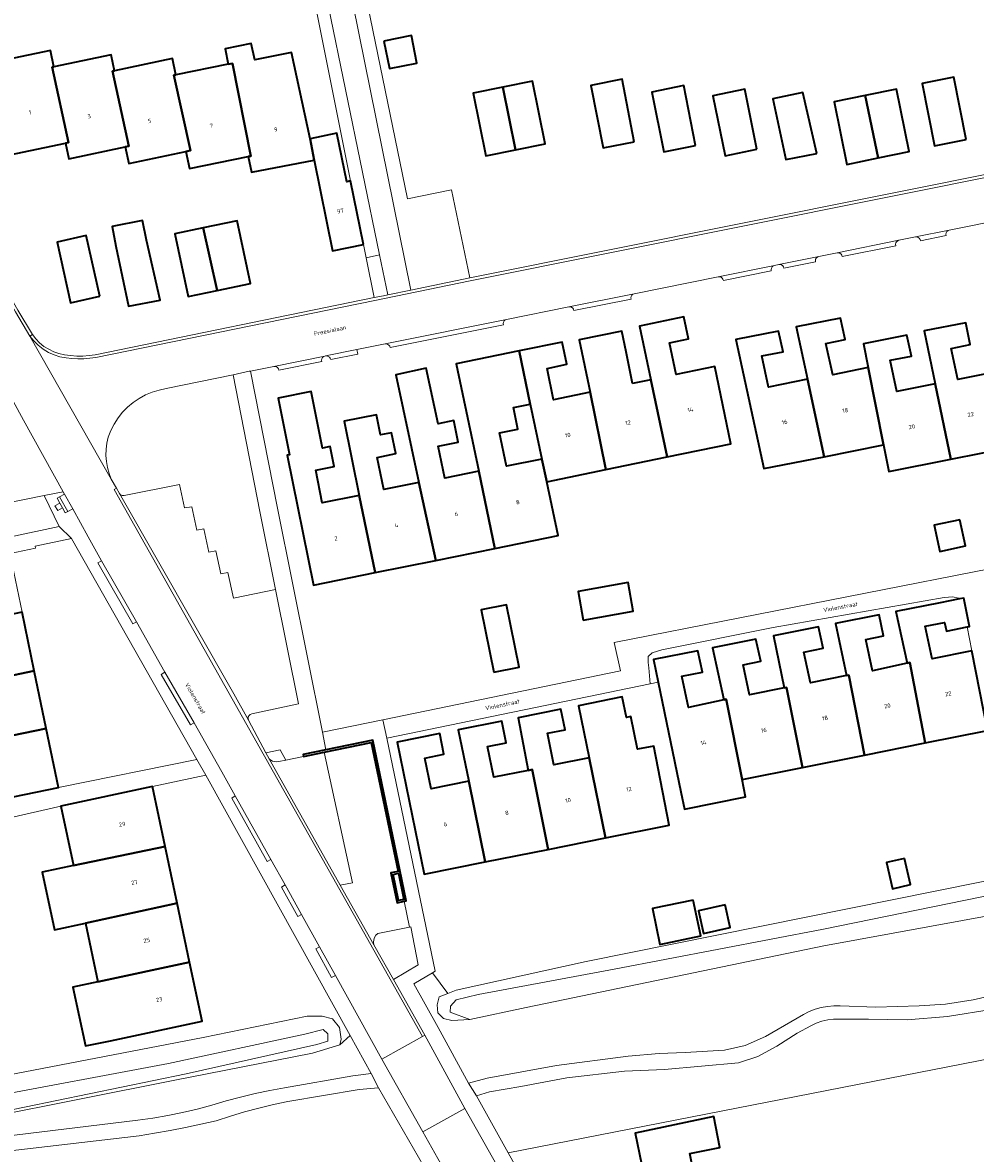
# Model space of a CAD drawing. Header units: metres. Extents: x 229229 to 231729, y 593167 to 595667.
# Tile 116 of 256: x 230033 to 230135, y 595063 to 595183. Entities that reach past the tile are written whole.
import ezdxf
from ezdxf.enums import TextEntityAlignment as Align

# ---------------------------------------------------------------- set-up
doc = ezdxf.new("R2010")
doc.units = ezdxf.units.M
for name, color, linetype, lineweight in [('B-WE-GK-KADEMUUR-GV', 150, 'Continuous', 35), ('B-WE-GR-GROENVOORZIENING-GV', 80, 'Continuous', 18), ('B-WE-OG-BEBOUWING-GV', 7, 'Continuous', 35), ('B-WE-OG-BEBOUWING-T18', 10, 'Continuous', 18), ('B-WE-OG-TERREIN_ERF-GV', 7, 'Continuous', 18), ('B-WE-OG-TOPOGRAFIE-T18', 10, 'Continuous', 18), ('B-WE-OG-WATER-GV', 130, 'Continuous', 18), ('B-WE-OG-WATER_SLOOT-GV', 120, 'Continuous', 18), ('B-WE-VH-VERHARDING_ASFALT-GV', 252, 'Continuous', 18), ('B-WE-VH-VERHARDING_GESLOTEN-GV', 252, 'Continuous', 18), ('B-WE-VH-VERHARDING_HALFVERHARDING-GV', 252, 'Continuous', 18), ('B-WE-VH-VERHARDING_OPEN-GV', 252, 'Continuous', 18)]:
    doc.layers.add(name, color=color, linetype=linetype, lineweight=lineweight)
doc.styles.add('NLCS-ISO-M250-T18', font='NLCS-ISO.ttf', dxfattribs={"height": 0.45})

msp = doc.modelspace()

# ---------------------------------------------------------------- linework, layer by layer
at = {"layer": 'B-WE-GK-KADEMUUR-GV'}
for points in [[(230073.696, 595092.894), (230070.819, 595106.766), (230065.801, 595105.729), (230063.371, 595105.227), (230063.414, 595105.021), (230065.626, 595105.478), (230070.656, 595106.518), (230073.512, 595092.747), (230072.748, 595092.589), (230073.411, 595089.393), (230074.173, 595089.551), (230074.38, 595089.594)], [(230073.555, 595092.541), (230074.132, 595089.757), (230073.574, 595089.642), (230072.997, 595092.426)]]:
    msp.add_lwpolyline(points, close=True, dxfattribs=at)
at = {"layer": 'B-WE-GR-GROENVOORZIENING-GV'}
for points in [[(230081.159, 595156.095), (230079.219, 595165.512), (230074.536, 595164.547), (230067.647, 595198), (230143.998, 595213.722), (230141.776, 595224.511), (230132.914, 595223.476), (230108.926, 595220.877), (230081.844, 595218.098), (230062.515, 595215.853), (230074.888, 595154.804)], [(230070.101, 595158.236), (230070.968, 595153.998), (230071.966, 595154.202), (230072.419, 595154.295), (230071.539, 595158.567)], [(230058.771, 595131.161), (230055.916, 595145.77), (230048.77, 595144.289), (230048.013, 595144.135), (230047.275, 595143.906), (230046.563, 595143.606), (230045.884, 595143.236), (230045.245, 595142.802), (230044.653, 595142.306), (230044.112, 595141.754), (230043.628, 595141.151), (230043.207, 595140.503), (230042.852, 595139.817), (230042.566, 595139.099), (230042.425, 595138.458), (230042.347, 595137.806), (230042.333, 595137.15), (230042.382, 595136.496), (230042.494, 595135.849), (230042.668, 595135.216), (230042.902, 595134.603), (230043.462, 595133.642), (230043.79, 595133.078), (230043.864, 595132.989), (230043.958, 595132.922), (230044.066, 595132.879), (230044.181, 595132.865), (230044.296, 595132.879), (230050.197, 595134.036), (230050.716, 595131.55), (230051.518, 595131.669), (230052.039, 595129.188), (230052.788, 595129.31), (230053.301, 595126.828), (230054.081, 595126.981), (230054.591, 595124.513), (230055.332, 595124.638), (230055.944, 595121.918), (230060.45, 595122.826)], [(230031.375, 595131.976), (230032.167, 595128.463), (230037.329, 595129.551), (230035.744, 595132.864)], [(230074.132, 595089.757), (230073.555, 595092.541), (230072.997, 595092.426), (230073.574, 595089.642)], [(230074.867, 595086.823), (230074.72, 595086.792), (230071.363, 595086.1), (230071.157, 595085.926), (230071.003, 595085.703), (230070.913, 595085.449), (230070.892, 595085.179), (230070.942, 595084.914), (230073.045, 595081.209), (230075.673, 595082.761)]]:
    msp.add_lwpolyline(points, close=True, dxfattribs=at)
for points in [[(230024.039, 595187.756), (230064.019, 595195.076), (230066.084, 595185.048), (230071.539, 595158.567), (230072.419, 595154.295), (230074.888, 595154.804), (230062.515, 595215.853), (230054.224, 595214.89), (230031.487, 595212.392)], [(230141.153, 595088.84), (230118.969, 595084.81), (230087.197, 595078.208), (230081.176, 595076.94), (230079.27, 595076.821), (230078.382, 595077.039), (230077.759, 595077.662), (230077.677, 595078.507), (230077.919, 595079.363), (230078.824, 595079.708), (230077.188, 595081.914), (230075.2, 595080.74), (230077.814, 595076.075), (230081.017, 595070.152), (230083.029, 595070.663), (230090.44, 595072.022), (230098.086, 595073.028), (230101.383, 595073.312), (230104.144, 595073.406), (230108.37, 595073.676), (230110.559, 595074.162), (230112.744, 595075.125), (230116.777, 595077.48), (230117.385, 595077.784), (230118.02, 595078.028), (230118.675, 595078.211), (230119.344, 595078.331), (230120.022, 595078.386), (230120.702, 595078.377), (230124.531, 595078.24), (230129.131, 595078.378), (230131.956, 595078.563), (230134.891, 595079.026), (230141.473, 595080.522)], [(230137.02, 595078.054), (230132.161, 595077.25), (230127.863, 595076.903), (230123.737, 595076.968), (230120.652, 595076.988), (230120.01, 595076.979), (230119.373, 595076.898), (230118.749, 595076.748), (230118.145, 595076.529), (230117.569, 595076.245), (230116.127, 595075.489), (230113.936, 595074.089), (230111.921, 595072.988), (230109.868, 595072.32), (230101.956, 595071.595), (230097.677, 595071.405), (230091.519, 595070.709), (230086.624, 595069.784), (230083.273, 595069.231), (230081.884, 595068.777), (230085.265, 595062.705), (230140.373, 595073.47)], [(230031.396, 595064.458), (230045.742, 595066.204), (230047.339, 595066.418), (230048.928, 595066.686), (230050.508, 595067.006), (230052.075, 595067.378), (230053.63, 595067.803), (230055.165, 595068.247), (230056.71, 595068.653), (230058.265, 595069.021), (230059.829, 595069.351), (230061.4, 595069.642), (230068.695, 595070.934), (230070.638, 595071.186), (230068.387, 595075.211), (230067.318, 595074.234), (230064.373, 595073.329), (230049.499, 595070.441), (230019.831, 595064.532)], [(230076.226, 595061.309), (230071.422, 595069.638), (230069.373, 595069.463), (230061.759, 595068.18), (230060.21, 595067.845), (230058.669, 595067.473), (230057.138, 595067.063), (230055.617, 595066.616), (230054.108, 595066.132), (230052.471, 595065.76), (230050.828, 595065.411), (230049.18, 595065.087), (230047.528, 595064.787), (230045.872, 595064.511), (230031.504, 595062.847)]]:
    msp.add_lwpolyline(points, dxfattribs=at)
at = {"layer": 'B-WE-OG-BEBOUWING-GV'}
for points in [[(230071.995, 595181.389), (230072.588, 595178.448), (230075.529, 595179.042), (230074.936, 595181.983)], [(230036.786, 595178.644), (230036.428, 595180.361), (230030.073, 595179.048), (230032.072, 595169.25), (230038.018, 595170.483), (230038.348, 595170.552), (230036.591, 595178.601)], [(230055.376, 595178.917), (230055.843, 595178.976), (230057.786, 595169.115), (230057.522, 595169.061), (230057.865, 595167.377), (230064.565, 595168.663), (230064.122, 595170.957), (230062.156, 595180.178), (230058.213, 595179.368), (230057.851, 595181.116), (230055.077, 595180.544)], [(230044.371, 595170.095), (230044.77, 595170.17), (230043.024, 595178.169), (230043.243, 595178.224), (230042.895, 595179.909), (230036.786, 595178.644), (230036.591, 595178.601), (230038.348, 595170.552), (230038.018, 595170.483), (230038.391, 595168.816)], [(230049.794, 595177.787), (230049.426, 595179.509), (230043.243, 595178.224), (230043.024, 595178.169), (230044.77, 595170.17), (230044.371, 595170.095), (230044.783, 595168.301), (230050.865, 595169.595), (230051.344, 595169.701), (230049.589, 595177.734)], [(230049.794, 595177.787), (230049.589, 595177.734), (230051.344, 595169.701), (230050.865, 595169.595), (230051.271, 595167.789), (230057.522, 595169.061), (230057.786, 595169.115), (230055.843, 595178.976), (230055.376, 595178.917)], [(230086.059, 595169.776), (230089.218, 595170.413), (230087.868, 595177.104), (230084.709, 595176.466)], [(230098.705, 595170.64), (230097.452, 595177.308), (230094.088, 595176.643), (230095.406, 595169.986)], [(230105.271, 595170.226), (230104.018, 595176.635), (230100.594, 595175.947), (230101.882, 595169.545)], [(230134.15, 595170.87), (230132.835, 595177.531), (230129.446, 595176.862), (230130.765, 595170.201)], [(230084.709, 595176.466), (230081.55, 595175.829), (230082.9, 595169.138), (230086.059, 595169.776)], [(230111.813, 595169.839), (230110.523, 595176.247), (230107.113, 595175.536), (230108.446, 595169.137)], [(230118.214, 595169.374), (230116.733, 595175.909), (230113.525, 595175.21), (230114.9, 595168.74)], [(230124.746, 595168.903), (230123.381, 595175.576), (230120.049, 595174.895), (230121.414, 595168.221)], [(230123.381, 595175.576), (230124.746, 595168.903), (230128.078, 595169.584), (230126.713, 595176.258)], [(230069.811, 595159.654), (230068.446, 595166.459), (230068.047, 595166.367), (230066.98, 595171.564), (230064.122, 595170.957), (230064.565, 595168.663), (230066.519, 595158.992)], [(230043.408, 595159.486), (230044.742, 595153.075), (230048.121, 595153.734), (230046.664, 595160.146), (230046.239, 595162.242), (230042.983, 595161.582)], [(230054.201, 595154.747), (230057.752, 595155.487), (230056.353, 595162.201), (230052.697, 595161.44)], [(230052.697, 595161.44), (230049.705, 595160.817), (230051.103, 595154.102), (230054.201, 595154.747)], [(230041.675, 595154.138), (230040.224, 595160.623), (230037.115, 595159.933), (230038.554, 595153.446)], [(230102.25, 595136.995), (230109.025, 595138.395), (230107.322, 595146.643), (230103.202, 595145.792), (230102.501, 595149.185), (230104.504, 595149.598), (230104.022, 595151.934), (230099.277, 595150.953), (230100.496, 595145.233)], [(230125.334, 595138.277), (230123.708, 595146.521), (230119.915, 595145.768), (230119.194, 595149.115), (230121.227, 595149.519), (230120.734, 595151.807), (230116.017, 595150.87), (230117.22, 595145.281), (230118.998, 595137.018)], [(230130.851, 595144.795), (230132.531, 595136.744), (230139.007, 595138.031), (230137.364, 595146.064), (230133.28, 595145.253), (230132.564, 595148.578), (230134.593, 595148.981), (230134.116, 595151.317), (230129.674, 595150.435)], [(230098.533, 595144.827), (230097.86, 595148.222), (230097.406, 595150.418), (230092.839, 595149.475), (230094.005, 595143.892), (230095.709, 595135.644), (230102.25, 595136.995), (230100.496, 595145.233)], [(230117.22, 595145.281), (230113.065, 595144.455), (230112.349, 595147.776), (230114.61, 595148.225), (230114.135, 595150.429), (230109.583, 595149.524), (230112.554, 595135.738), (230118.998, 595137.018)], [(230125.334, 595138.277), (230125.896, 595135.426), (230132.531, 595136.744), (230130.851, 595144.795), (230126.772, 595143.985), (230126.055, 595147.315), (230128.313, 595147.763), (230127.832, 595149.994), (230123.204, 595149.074), (230123.708, 595146.521)], [(230088.871, 595136.76), (230089.381, 595134.337), (230095.709, 595135.644), (230094.005, 595143.892), (230090.114, 595143.089), (230089.421, 595146.445), (230091.531, 595146.881), (230091.042, 595149.253), (230086.442, 595148.304), (230087.634, 595142.641)], [(230086.442, 595148.304), (230079.723, 595146.918), (230082.13, 595135.466), (230083.861, 595127.233), (230090.589, 595128.595), (230089.381, 595134.337), (230088.871, 595136.76), (230085.077, 595135.993), (230084.356, 595139.554), (230086.3, 595139.948), (230085.832, 595142.262), (230087.634, 595142.641)], [(230077.536, 595125.952), (230083.861, 595127.233), (230082.13, 595135.466), (230078.491, 595134.729), (230077.799, 595138.145), (230079.918, 595138.574), (230079.454, 595140.864), (230077.8, 595140.529), (230076.52, 595146.464), (230073.265, 595145.763), (230075.743, 595134.269)], [(230071.06, 595124.641), (230069.375, 595132.884), (230065.43, 595132.085), (230064.724, 595135.569), (230066.689, 595135.967), (230066.256, 595138.104), (230065.463, 595137.943), (230064.244, 595143.964), (230060.714, 595143.25), (230061.933, 595137.229), (230061.678, 595137.177), (230064.486, 595123.31)], [(230077.536, 595125.952), (230075.743, 595134.269), (230071.991, 595133.508), (230071.296, 595136.942), (230073.286, 595137.345), (230072.833, 595139.579), (230071.638, 595139.337), (230071.201, 595141.493), (230067.77, 595140.797), (230069.375, 595132.884), (230071.06, 595124.641)], [(230133.48, 595130.279), (230130.753, 595129.697), (230131.347, 595126.912), (230134.074, 595127.494)], [(230093.281, 595119.577), (230098.627, 595120.513), (230098.078, 595123.594), (230092.735, 595122.641)], [(230083.729, 595114.006), (230086.428, 595114.545), (230085.097, 595121.211), (230082.398, 595120.672)], [(230127.87, 595114.99), (230128.125, 595115.038), (230129.779, 595106.454), (230136.448, 595107.79), (230134.761, 595116.294), (230130.533, 595115.447), (230129.793, 595118.908), (230131.849, 595119.319), (230132.048, 595118.374), (230134.268, 595118.842), (230134.525, 595118.896), (230133.89, 595121.912), (230133.443, 595121.825), (230131.398, 595121.427), (230126.645, 595120.485)], [(230025.149, 595112.16), (230034.685, 595114.158), (230033.388, 595120.422), (230023.855, 595118.411), (230023.955, 595117.93)], [(230123.319, 595105.16), (230129.779, 595106.454), (230128.125, 595115.038), (230127.87, 595114.99), (230124.15, 595114.169), (230123.435, 595117.513), (230125.347, 595117.896), (230124.869, 595120.133), (230120.205, 595119.209), (230121.394, 595113.649), (230121.638, 595113.697)], [(230114.743, 595112.335), (230114.987, 595112.386), (230116.687, 595103.832), (230123.319, 595105.16), (230121.638, 595113.697), (230121.394, 595113.649), (230117.523, 595112.885), (230116.823, 595116.159), (230118.896, 595116.575), (230118.409, 595118.853), (230113.582, 595117.896)], [(230110.242, 595102.541), (230116.687, 595103.832), (230114.987, 595112.386), (230114.743, 595112.335), (230111.031, 595111.593), (230110.344, 595114.804), (230112.221, 595115.179), (230111.719, 595117.527), (230107.083, 595116.608), (230108.3, 595111.074), (230108.541, 595111.121)], [(230110.242, 595102.541), (230108.541, 595111.121), (230108.3, 595111.074), (230104.522, 595110.238), (230103.808, 595113.576), (230106.002, 595114.016), (230105.515, 595116.297), (230100.796, 595115.362), (230101.292, 595112.961), (230103.715, 595101.234), (230104.083, 595099.397), (230110.61, 595100.704)], [(230034.685, 595114.158), (230025.149, 595112.16), (230026.412, 595106.06), (230035.958, 595108.007)], [(230095.659, 595096.318), (230102.441, 595097.674), (230100.81, 595106.126), (230099.067, 595105.778), (230098.366, 595109.288), (230097.888, 595109.192), (230097.452, 595111.375), (230092.793, 595110.437), (230093.924, 595104.866)], [(230093.924, 595104.866), (230090.151, 595104.112), (230089.475, 595107.498), (230091.342, 595107.871), (230090.906, 595110.057), (230086.319, 595109.134), (230087.406, 595103.528), (230087.838, 595103.624), (230089.523, 595095.092), (230095.659, 595096.318)], [(230027.001, 595103.214), (230027.718, 595099.748), (230037.264, 595101.694), (230035.958, 595108.007), (230026.412, 595106.06), (230026.442, 595105.91), (230022.69, 595105.134), (230023.248, 595102.437)], [(230082.826, 595093.753), (230089.523, 595095.092), (230087.838, 595103.624), (230087.406, 595103.528), (230083.731, 595102.799), (230083.074, 595106.087), (230085.051, 595106.482), (230084.591, 595108.786), (230079.925, 595107.847), (230081.054, 595102.364)], [(230081.054, 595102.364), (230077.042, 595101.563), (230076.386, 595104.846), (230078.417, 595105.252), (230077.977, 595107.455), (230073.415, 595106.537), (230076.287, 595092.446), (230082.826, 595093.753)], [(230048.647, 595095.414), (230047.298, 595101.803), (230037.523, 595099.712), (230038.862, 595093.369)], [(230049.924, 595089.369), (230048.647, 595095.414), (230038.862, 595093.369), (230035.531, 595092.665), (230036.828, 595086.524), (230040.159, 595087.228)], [(230127.564, 595094.128), (230125.647, 595093.683), (230126.296, 595090.888), (230128.213, 595091.333)], [(230105.033, 595089.679), (230100.673, 595088.776), (230101.464, 595084.958), (230105.824, 595085.861)], [(230049.924, 595089.369), (230040.159, 595087.228), (230041.485, 595080.951), (230051.258, 595083.052)], [(230108.429, 595089.166), (230105.588, 595088.522), (230106.134, 595086.113), (230108.975, 595086.757)], [(230051.258, 595083.052), (230041.485, 595080.951), (230038.81, 595080.386), (230040.135, 595074.11), (230042.81, 595074.675), (230052.591, 595076.741)], [(230105.967, 595056.103), (230104.653, 595062.619), (230107.873, 595063.268), (230107.206, 595066.576), (230098.833, 595064.805), (230099.493, 595061.525), (230096.099, 595060.841), (230097.408, 595054.347)]]:
    msp.add_lwpolyline(points, close=True, dxfattribs=at)
at = {"layer": 'B-WE-OG-TERREIN_ERF-GV'}
for points in [[(230067.647, 595198), (230074.536, 595164.547), (230079.219, 595165.512), (230081.159, 595156.095), (230139.729, 595167.842), (230147.402, 595169.255), (230176.629, 595174.888), (230175.852, 595178.907), (230213.149, 595186.336)], [(230030.073, 595179.048), (230036.428, 595180.361), (230036.786, 595178.644), (230042.895, 595179.909), (230043.243, 595178.224), (230049.426, 595179.509), (230049.794, 595177.787), (230055.376, 595178.917), (230055.077, 595180.544), (230057.851, 595181.116), (230058.213, 595179.368), (230062.156, 595180.178), (230064.122, 595170.957), (230066.98, 595171.564), (230068.047, 595166.367), (230068.446, 595166.459), (230064.767, 595184.799), (230024.039, 595187.756)], [(230032.947, 595152.641), (230034.479, 595150.056), (230034.844, 595149.589), (230035.26, 595149.166), (230035.722, 595148.794), (230036.224, 595148.478), (230036.758, 595148.221), (230037.319, 595148.028), (230037.898, 595147.9), (230038.555, 595147.805), (230039.218, 595147.758), (230039.882, 595147.76), (230040.544, 595147.809), (230041.201, 595147.907), (230070.968, 595153.998), (230070.101, 595158.236), (230069.811, 595159.654), (230066.519, 595158.992), (230064.565, 595168.663), (230057.865, 595167.377), (230057.522, 595169.061), (230051.271, 595167.789), (230050.865, 595169.595), (230044.783, 595168.301), (230044.371, 595170.095), (230038.391, 595168.816), (230038.018, 595170.483), (230032.072, 595169.25)], [(230138.519, 595162.444), (230132.349, 595161.2), (230132.213, 595161.141), (230132.101, 595161.042), (230132.026, 595160.914), (230131.993, 595160.769), (230132.007, 595160.621), (230129.276, 595160.07), (230129.232, 595160.212), (230129.145, 595160.333), (230129.026, 595160.422), (230128.885, 595160.47), (230128.736, 595160.471), (230126.983, 595160.118), (230126.846, 595160.059), (230126.735, 595159.96), (230126.659, 595159.832), (230126.627, 595159.687), (230126.641, 595159.539), (230120.936, 595158.388), (230120.892, 595158.53), (230120.805, 595158.652), (230120.686, 595158.741), (230120.545, 595158.788), (230120.396, 595158.79), (230118.415, 595158.39), (230118.278, 595158.331), (230118.167, 595158.233), (230118.091, 595158.104), (230118.059, 595157.959), (230118.073, 595157.811), (230114.702, 595157.131), (230114.658, 595157.273), (230114.571, 595157.395), (230114.452, 595157.484), (230114.311, 595157.531), (230114.162, 595157.533), (230113.691, 595157.437), (230113.554, 595157.378), (230113.443, 595157.28), (230113.367, 595157.152), (230113.334, 595157.006), (230113.348, 595156.858), (230108.247, 595155.83), (230108.199, 595155.971), (230108.11, 595156.091), (230107.99, 595156.179), (230107.848, 595156.226), (230107.699, 595156.229), (230098.724, 595154.419), (230098.587, 595154.36), (230098.476, 595154.262), (230098.4, 595154.134), (230098.367, 595153.988), (230098.381, 595153.84), (230092.295, 595152.613), (230092.251, 595152.755), (230092.164, 595152.876), (230092.045, 595152.965), (230091.904, 595153.013), (230091.755, 595153.014), (230085.099, 595151.672), (230084.962, 595151.613), (230084.851, 595151.514), (230084.775, 595151.386), (230084.743, 595151.241), (230084.757, 595151.093), (230072.675, 595148.657), (230072.63, 595148.799), (230072.544, 595148.92), (230072.425, 595149.009), (230072.284, 595149.056), (230072.135, 595149.058), (230069.121, 595148.45), (230069.22, 595147.96), (230066.343, 595147.38), (230066.286, 595147.52), (230066.191, 595147.637), (230066.067, 595147.723), (230065.924, 595147.77), (230065.773, 595147.775), (230065.705, 595147.761), (230065.568, 595147.702), (230065.457, 595147.604), (230065.381, 595147.476), (230065.348, 595147.33), (230065.362, 595147.182), (230060.795, 595146.261), (230060.75, 595146.403), (230060.664, 595146.524), (230060.545, 595146.613), (230060.404, 595146.66), (230060.255, 595146.662), (230057.775, 595146.162), (230060.635, 595131.531), (230065.456, 595107.598), (230071.902, 595108.93), (230097.269, 595114.172), (230096.592, 595117.182), (230150.252, 595127.725)], [(230139.007, 595138.031), (230132.531, 595136.744), (230125.896, 595135.426), (230125.334, 595138.277), (230118.998, 595137.018), (230112.554, 595135.738), (230109.583, 595149.524), (230114.135, 595150.429), (230114.61, 595148.225), (230112.349, 595147.776), (230113.065, 595144.455), (230117.22, 595145.281), (230116.017, 595150.87), (230120.734, 595151.807), (230121.227, 595149.519), (230119.194, 595149.115), (230119.915, 595145.768), (230123.708, 595146.521), (230123.204, 595149.074), (230127.832, 595149.994), (230128.313, 595147.763), (230126.055, 595147.315), (230126.772, 595143.985), (230130.851, 595144.795), (230129.674, 595150.435), (230134.116, 595151.317), (230134.593, 595148.981), (230132.564, 595148.578), (230133.28, 595145.253), (230137.364, 595146.064)], [(230028.845, 595070.412), (230052.719, 595075.006), (230063.819, 595077.288), (230065.42, 595077.274), (230066.52, 595077.002), (230067.271, 595076.097), (230067.457, 595074.852), (230067.318, 595074.234), (230068.387, 595075.211), (230053, 595103.023), (230047.298, 595101.803), (230048.647, 595095.414), (230049.924, 595089.369), (230051.258, 595083.052), (230052.591, 595076.741), (230042.81, 595074.675), (230040.135, 595074.11), (230038.81, 595080.386), (230041.485, 595080.951), (230040.159, 595087.228), (230036.828, 595086.524), (230035.531, 595092.665), (230038.862, 595093.369), (230037.523, 595099.712), (230025.189, 595096.905)], [(230176.714, 595062.581), (230172.86, 595082.771), (230148.717, 595077.885), (230149.077, 595076.004), (230140.222, 595074.684), (230140.373, 595073.47), (230085.265, 595062.705), (230088.283, 595057.286)]]:
    msp.add_lwpolyline(points, dxfattribs=at)
for points in [[(230071.995, 595181.389), (230074.936, 595181.983), (230075.529, 595179.042), (230072.588, 595178.448)], [(230084.709, 595176.466), (230087.868, 595177.104), (230089.218, 595170.413), (230086.059, 595169.776), (230082.9, 595169.138), (230081.55, 595175.829)], [(230098.705, 595170.64), (230095.406, 595169.986), (230094.088, 595176.643), (230097.452, 595177.308)], [(230104.018, 595176.635), (230105.271, 595170.226), (230101.882, 595169.545), (230100.594, 595175.947)], [(230132.835, 595177.531), (230134.15, 595170.87), (230130.765, 595170.201), (230129.446, 595176.862)], [(230111.813, 595169.839), (230108.446, 595169.137), (230107.113, 595175.536), (230110.523, 595176.247)], [(230116.733, 595175.909), (230118.214, 595169.374), (230114.9, 595168.74), (230113.525, 595175.21)], [(230128.078, 595169.584), (230124.746, 595168.903), (230121.414, 595168.221), (230120.049, 595174.895), (230123.381, 595175.576), (230126.713, 595176.258)], [(230046.239, 595162.242), (230046.664, 595160.146), (230048.121, 595153.734), (230044.742, 595153.075), (230043.408, 595159.486), (230042.983, 595161.582)], [(230049.705, 595160.817), (230052.697, 595161.44), (230056.353, 595162.201), (230057.752, 595155.487), (230054.201, 595154.747), (230051.103, 595154.102)], [(230041.675, 595154.138), (230038.554, 595153.446), (230037.115, 595159.933), (230040.224, 595160.623)], [(230104.022, 595151.934), (230104.504, 595149.598), (230102.501, 595149.185), (230103.202, 595145.792), (230107.322, 595146.643), (230109.025, 595138.395), (230102.25, 595136.995), (230095.709, 595135.644), (230089.381, 595134.337), (230090.589, 595128.595), (230083.861, 595127.233), (230077.536, 595125.952), (230071.06, 595124.641), (230064.486, 595123.31), (230061.678, 595137.177), (230061.933, 595137.229), (230060.714, 595143.25), (230064.244, 595143.964), (230065.463, 595137.943), (230066.256, 595138.104), (230066.689, 595135.967), (230064.724, 595135.569), (230065.43, 595132.085), (230069.375, 595132.884), (230067.77, 595140.797), (230071.201, 595141.493), (230071.638, 595139.337), (230072.833, 595139.579), (230073.286, 595137.345), (230071.296, 595136.942), (230071.991, 595133.508), (230075.743, 595134.269), (230073.265, 595145.763), (230076.52, 595146.464), (230077.8, 595140.529), (230079.454, 595140.864), (230079.918, 595138.574), (230077.799, 595138.145), (230078.491, 595134.729), (230082.13, 595135.466), (230079.723, 595146.918), (230086.442, 595148.304), (230091.042, 595149.253), (230091.531, 595146.881), (230089.421, 595146.445), (230090.114, 595143.089), (230094.005, 595143.892), (230092.839, 595149.475), (230097.406, 595150.418), (230097.86, 595148.222), (230098.533, 595144.827), (230100.496, 595145.233), (230099.277, 595150.953)], [(230087.634, 595142.641), (230085.832, 595142.262), (230086.3, 595139.948), (230084.356, 595139.554), (230085.077, 595135.993), (230088.871, 595136.76)], [(230133.48, 595130.279), (230134.074, 595127.494), (230131.347, 595126.912), (230130.753, 595129.697)], [(230033.388, 595120.422), (230034.685, 595114.158), (230035.958, 595108.007), (230037.264, 595101.694), (230052.042, 595104.707), (230038.645, 595128.295), (230034.775, 595127.48), (230034.825, 595127.242), (230032.096, 595126.667), (230032.153, 595126.392)], [(230098.078, 595123.594), (230098.627, 595120.513), (230093.281, 595119.577), (230092.735, 595122.641)], [(230086.428, 595114.545), (230083.729, 595114.006), (230082.398, 595120.672), (230085.097, 595121.211)], [(230134.268, 595118.842), (230132.048, 595118.374), (230131.849, 595119.319), (230129.793, 595118.908), (230130.533, 595115.447), (230134.761, 595116.294)], [(230116.687, 595103.832), (230110.242, 595102.541), (230110.61, 595100.704), (230104.083, 595099.397), (230103.715, 595101.234), (230101.292, 595112.961), (230100.425, 595112.782), (230072.308, 595106.972), (230077.471, 595082.081), (230077.188, 595081.914), (230078.824, 595079.708), (230079.729, 595080.053), (230093.578, 595083.144), (230140.385, 595092.569), (230140.224, 595093.349), (230139.188, 595094.727), (230136.448, 595107.79), (230129.779, 595106.454), (230123.319, 595105.16)], [(230099.067, 595105.778), (230100.81, 595106.126), (230102.441, 595097.674), (230095.659, 595096.318), (230089.523, 595095.092), (230082.826, 595093.753), (230076.287, 595092.446), (230073.415, 595106.537), (230077.977, 595107.455), (230078.417, 595105.252), (230076.386, 595104.846), (230077.042, 595101.563), (230081.054, 595102.364), (230079.925, 595107.847), (230084.591, 595108.786), (230085.051, 595106.482), (230083.074, 595106.087), (230083.731, 595102.799), (230087.406, 595103.528), (230086.319, 595109.134), (230090.906, 595110.057), (230091.342, 595107.871), (230089.475, 595107.498), (230090.151, 595104.112), (230093.924, 595104.866), (230092.793, 595110.437), (230097.452, 595111.375), (230097.888, 595109.192), (230098.366, 595109.288)], [(230127.564, 595094.128), (230128.213, 595091.333), (230126.296, 595090.888), (230125.647, 595093.683)], [(230105.033, 595089.679), (230105.824, 595085.861), (230101.464, 595084.958), (230100.673, 595088.776)], [(230108.429, 595089.166), (230108.975, 595086.757), (230106.134, 595086.113), (230105.588, 595088.522)], [(230107.205, 595049.96), (230110.308, 595050.586), (230110.937, 595047.465), (230102.853, 595045.784), (230102.179, 595048.867), (230098.655, 595048.157), (230097.408, 595054.347), (230096.099, 595060.841), (230099.493, 595061.525), (230098.833, 595064.805), (230107.206, 595066.576), (230107.873, 595063.268), (230104.653, 595062.619), (230105.967, 595056.103)]]:
    msp.add_lwpolyline(points, close=True, dxfattribs=at)
at = {"layer": 'B-WE-OG-WATER-GV'}
msp.add_lwpolyline([(230143.051, 595091.495), (230140.704, 595091.018), (230118.933, 595086.592), (230096.592, 595082.298), (230082.064, 595079.619), (230079.717, 595079.032), (230079.13, 595078.371), (230079.093, 595077.71), (230081.176, 595076.94), (230087.197, 595078.208), (230118.969, 595084.81), (230141.153, 595088.84), (230143.492, 595089.357), (230175.031, 595095.678), (230195.986, 595100.157), (230197.599, 595101.545), (230197.379, 595102.353), (230195.545, 595102.61), (230180.539, 595099.117)], close=True, dxfattribs=at)
msp.add_lwpolyline([(230019.798, 595064.713), (230050.912, 595071.123), (230064.853, 595074.28), (230066.026, 595074.61), (230066.026, 595075.417), (230065.513, 595075.858), (230063.57, 595075.365), (230049.01, 595072.25), (230029.214, 595068.536)], dxfattribs=at)
at = {"layer": 'B-WE-OG-WATER_SLOOT-GV'}
for points in [[(230140.385, 595092.569), (230093.578, 595083.144), (230079.729, 595080.053), (230078.824, 595079.708), (230077.919, 595079.363), (230077.677, 595078.507), (230077.759, 595077.662), (230078.382, 595077.039), (230079.27, 595076.821), (230081.176, 595076.94), (230079.093, 595077.71), (230079.13, 595078.371), (230079.717, 595079.032), (230082.064, 595079.619), (230096.592, 595082.298), (230118.933, 595086.592), (230140.704, 595091.018)], [(230019.831, 595064.532), (230049.499, 595070.441), (230064.373, 595073.329), (230067.318, 595074.234), (230067.457, 595074.852), (230067.271, 595076.097), (230066.52, 595077.002), (230065.42, 595077.274), (230063.819, 595077.288), (230052.719, 595075.006), (230028.845, 595070.412)], [(230029.214, 595068.536), (230049.01, 595072.25), (230063.57, 595075.365), (230065.513, 595075.858), (230066.026, 595075.417), (230066.026, 595074.61), (230064.853, 595074.28), (230050.912, 595071.123), (230019.798, 595064.713)]]:
    msp.add_lwpolyline(points, dxfattribs=at)
at = {"layer": 'B-WE-VH-VERHARDING_ASFALT-GV'}
msp.add_lwpolyline([(230030.609, 595146.204), (230033.532, 595140.898), (230037.78, 595133.277), (230037.916, 595133.03), (230038.786, 595131.455), (230040.447, 595128.446), (230041.853, 595125.899), (230045.586, 595119.393), (230048.631, 595114.011), (230051.746, 595108.619), (230054.689, 595103.384), (230056.136, 595100.801), (230059.943, 595094.006), (230061.461, 595091.295), (230063.22, 595088.154), (230065.128, 595084.705), (230066.822, 595081.642), (230071.773, 595072.69), (230076.114, 595075.122), (230043.197, 595133.512), (230043.462, 595133.642), (230042.902, 595134.603), (230034.226, 595149.894), (230032.688, 595152.49)], dxfattribs=at)
at = {"layer": 'B-WE-VH-VERHARDING_GESLOTEN-GV'}
for points in [[(230064.767, 595184.799), (230068.446, 595166.459), (230069.811, 595159.654), (230070.101, 595158.236), (230071.539, 595158.567), (230066.084, 595185.048)], [(230065.626, 595105.478), (230063.414, 595105.021), (230061.522, 595104.631), (230060.792, 595104.48), (230060.567, 595104.447), (230060.341, 595104.462), (230060.122, 595104.523), (230059.921, 595104.628), (230059.746, 595104.772), (230067.324, 595091.287), (230068.663, 595091.53)]]:
    msp.add_lwpolyline(points, close=True, dxfattribs=at)
for points in [[(230139.729, 595167.842), (230081.159, 595156.095), (230074.888, 595154.804), (230072.419, 595154.295), (230071.966, 595154.202), (230070.968, 595153.998), (230041.201, 595147.907), (230040.544, 595147.809), (230039.882, 595147.76), (230039.218, 595147.758), (230038.555, 595147.805), (230037.898, 595147.9), (230037.319, 595148.028), (230036.758, 595148.221), (230036.224, 595148.478), (230035.722, 595148.794), (230035.26, 595149.166), (230034.844, 595149.589), (230034.479, 595150.056), (230034.226, 595149.894), (230034.635, 595149.374), (230035.103, 595148.906), (230035.624, 595148.498), (230036.19, 595148.156), (230036.793, 595147.884), (230037.424, 595147.686), (230038.075, 595147.566), (230038.71, 595147.489), (230039.349, 595147.455), (230039.989, 595147.464), (230040.626, 595147.517), (230041.259, 595147.613), (230071.028, 595153.704), (230081.219, 595155.801), (230139.783, 595167.547)], [(230139.783, 595167.547), (230081.219, 595155.801), (230071.028, 595153.704), (230041.259, 595147.613), (230040.626, 595147.517), (230039.989, 595147.464), (230039.349, 595147.455), (230038.71, 595147.489), (230038.075, 595147.566), (230037.424, 595147.686), (230036.793, 595147.884), (230036.19, 595148.156), (230035.624, 595148.498), (230035.103, 595148.906), (230034.635, 595149.374), (230034.226, 595149.894), (230042.902, 595134.603), (230042.668, 595135.216), (230042.494, 595135.849), (230042.382, 595136.496), (230042.333, 595137.15), (230042.347, 595137.806), (230042.425, 595138.458), (230042.566, 595139.099), (230042.852, 595139.817), (230043.207, 595140.503), (230043.628, 595141.151), (230044.112, 595141.754), (230044.653, 595142.306), (230045.245, 595142.802), (230045.884, 595143.236), (230046.563, 595143.606), (230047.275, 595143.906), (230048.013, 595144.135), (230048.77, 595144.289), (230055.916, 595145.77), (230057.635, 595146.134), (230057.775, 595146.162), (230060.255, 595146.662), (230065.705, 595147.761), (230065.773, 595147.775), (230069.121, 595148.45), (230072.135, 595149.058), (230085.099, 595151.672), (230091.755, 595153.014), (230098.724, 595154.419), (230107.699, 595156.229), (230113.691, 595157.437), (230114.162, 595157.533), (230118.415, 595158.39), (230120.396, 595158.79), (230126.983, 595160.118), (230128.736, 595160.471), (230132.349, 595161.2), (230138.519, 595162.444)]]:
    msp.add_lwpolyline(points, dxfattribs=at)
at = {"layer": 'B-WE-VH-VERHARDING_HALFVERHARDING-GV'}
for points in [[(230141.473, 595080.522), (230134.891, 595079.026), (230131.956, 595078.563), (230129.131, 595078.378), (230124.531, 595078.24), (230120.702, 595078.377), (230120.022, 595078.386), (230119.344, 595078.331), (230118.675, 595078.211), (230118.02, 595078.028), (230117.385, 595077.784), (230116.777, 595077.48), (230112.744, 595075.125), (230110.559, 595074.162), (230108.37, 595073.676), (230104.144, 595073.406), (230101.383, 595073.312), (230098.086, 595073.028), (230090.44, 595072.022), (230083.029, 595070.663), (230081.017, 595070.152), (230081.884, 595068.777), (230083.273, 595069.231), (230086.624, 595069.784), (230091.519, 595070.709), (230097.677, 595071.405), (230101.956, 595071.595), (230109.868, 595072.32), (230111.921, 595072.988), (230113.936, 595074.089), (230116.127, 595075.489), (230117.569, 595076.245), (230118.145, 595076.529), (230118.749, 595076.748), (230119.373, 595076.898), (230120.01, 595076.979), (230120.652, 595076.988), (230123.737, 595076.968), (230127.863, 595076.903), (230132.161, 595077.25), (230137.02, 595078.054)], [(230031.504, 595062.847), (230045.872, 595064.511), (230047.528, 595064.787), (230049.18, 595065.087), (230050.828, 595065.411), (230052.471, 595065.76), (230054.108, 595066.132), (230055.617, 595066.616), (230057.138, 595067.063), (230058.669, 595067.473), (230060.21, 595067.845), (230061.759, 595068.18), (230069.373, 595069.463), (230071.422, 595069.638), (230070.638, 595071.186), (230068.695, 595070.934), (230061.4, 595069.642), (230059.829, 595069.351), (230058.265, 595069.021), (230056.71, 595068.653), (230055.165, 595068.247), (230053.63, 595067.803), (230052.075, 595067.378), (230050.508, 595067.006), (230048.928, 595066.686), (230047.339, 595066.418), (230045.742, 595066.204), (230031.396, 595064.458)]]:
    msp.add_lwpolyline(points, dxfattribs=at)
at = {"layer": 'B-WE-VH-VERHARDING_OPEN-GV'}
for points in [[(230132.349, 595161.2), (230128.736, 595160.471), (230128.885, 595160.47), (230129.026, 595160.422), (230129.145, 595160.333), (230129.232, 595160.212), (230129.276, 595160.07), (230132.007, 595160.621), (230131.993, 595160.769), (230132.026, 595160.914), (230132.101, 595161.042), (230132.213, 595161.141)], [(230126.641, 595159.539), (230126.627, 595159.687), (230126.659, 595159.832), (230126.735, 595159.96), (230126.846, 595160.059), (230126.983, 595160.118), (230120.396, 595158.79), (230120.545, 595158.788), (230120.686, 595158.741), (230120.805, 595158.652), (230120.892, 595158.53), (230120.936, 595158.388)], [(230030.047, 595157.109), (230032.688, 595152.49), (230034.226, 595149.894), (230034.479, 595150.056), (230032.947, 595152.641), (230030.308, 595157.258)], [(230113.348, 595156.858), (230113.334, 595157.006), (230113.367, 595157.152), (230113.443, 595157.28), (230113.554, 595157.378), (230113.691, 595157.437), (230107.699, 595156.229), (230107.848, 595156.226), (230107.99, 595156.179), (230108.11, 595156.091), (230108.199, 595155.971), (230108.247, 595155.83)], [(230118.073, 595157.811), (230118.059, 595157.959), (230118.091, 595158.104), (230118.167, 595158.233), (230118.278, 595158.331), (230118.415, 595158.39), (230114.162, 595157.533), (230114.311, 595157.531), (230114.452, 595157.484), (230114.571, 595157.395), (230114.658, 595157.273), (230114.702, 595157.131)], [(230098.381, 595153.84), (230098.367, 595153.988), (230098.4, 595154.134), (230098.476, 595154.262), (230098.587, 595154.36), (230098.724, 595154.419), (230091.755, 595153.014), (230091.904, 595153.013), (230092.045, 595152.965), (230092.164, 595152.876), (230092.251, 595152.755), (230092.295, 595152.613)], [(230084.757, 595151.093), (230084.743, 595151.241), (230084.775, 595151.386), (230084.851, 595151.514), (230084.962, 595151.613), (230085.099, 595151.672), (230072.135, 595149.058), (230072.284, 595149.056), (230072.425, 595149.009), (230072.544, 595148.92), (230072.63, 595148.799), (230072.675, 595148.657)], [(230065.362, 595147.182), (230065.348, 595147.33), (230065.381, 595147.476), (230065.457, 595147.604), (230065.568, 595147.702), (230065.705, 595147.761), (230060.255, 595146.662), (230060.404, 595146.66), (230060.545, 595146.613), (230060.664, 595146.524), (230060.75, 595146.403), (230060.795, 595146.261)], [(230069.22, 595147.96), (230069.121, 595148.45), (230065.773, 595147.775), (230065.924, 595147.77), (230066.067, 595147.723), (230066.191, 595147.637), (230066.286, 595147.52), (230066.343, 595147.38)], [(230035.744, 595132.864), (230037.78, 595133.277), (230033.532, 595140.898), (230030.609, 595146.204), (230028.456, 595145.78), (230025.853, 595145.267), (230026.596, 595140.806), (230027.991, 595141.046), (230028.954, 595136.616), (230030.286, 595136.805), (230031.375, 595131.976)], [(230060.635, 595131.531), (230057.775, 595146.162), (230057.635, 595146.134), (230055.916, 595145.77), (230058.771, 595131.161), (230060.45, 595122.826), (230062.904, 595110.645), (230057.909, 595109.565), (230057.741, 595109.504), (230057.607, 595109.387), (230057.525, 595109.228), (230057.506, 595109.051), (230057.552, 595108.879), (230059.401, 595105.418), (230060.933, 595105.734), (230061.522, 595104.631), (230063.414, 595105.021), (230063.371, 595105.227), (230065.801, 595105.729), (230065.456, 595107.598)], [(230057.552, 595108.879), (230055.996, 595111.71), (230043.79, 595133.078), (230043.462, 595133.642), (230043.197, 595133.512), (230076.114, 595075.122), (230076.374, 595075.268), (230073.045, 595081.209), (230070.942, 595084.914), (230067.324, 595091.287), (230059.746, 595104.772), (230059.401, 595105.418)], [(230055.332, 595124.638), (230054.591, 595124.513), (230054.081, 595126.981), (230053.301, 595126.828), (230052.788, 595129.31), (230052.039, 595129.188), (230051.518, 595131.669), (230050.716, 595131.55), (230050.197, 595134.036), (230044.296, 595132.879), (230044.181, 595132.865), (230044.066, 595132.879), (230043.958, 595132.922), (230043.864, 595132.989), (230043.79, 595133.078), (230055.996, 595111.71), (230057.552, 595108.879), (230057.506, 595109.051), (230057.525, 595109.228), (230057.607, 595109.387), (230057.741, 595109.504), (230057.909, 595109.565), (230062.904, 595110.645), (230060.45, 595122.826), (230055.944, 595121.918)], [(230036.892, 595131.781), (230037.182, 595131.255), (230037.707, 595131.545), (230037.418, 595132.07)], [(230037.391, 595132.741), (230037.128, 595132.596), (230037.418, 595132.07), (230037.707, 595131.545), (230037.997, 595131.02), (230038.259, 595131.164)], [(230038.259, 595131.164), (230038.786, 595131.455), (230037.916, 595133.03), (230037.391, 595132.741)], [(230041.853, 595125.899), (230041.459, 595125.682), (230045.192, 595119.176), (230045.586, 595119.393)], [(230114.743, 595112.335), (230113.582, 595117.896), (230118.409, 595118.853), (230118.896, 595116.575), (230116.823, 595116.159), (230117.523, 595112.885), (230121.394, 595113.649), (230120.205, 595119.209), (230124.869, 595120.133), (230125.347, 595117.896), (230123.435, 595117.513), (230124.15, 595114.169), (230127.87, 595114.99), (230126.645, 595120.485), (230131.398, 595121.427), (230133.443, 595121.825), (230133.33, 595121.923), (230132.745, 595122.04), (230131.792, 595121.988), (230113.551, 595118.768), (230101.688, 595116.386), (230100.64, 595116.076), (230100.223, 595115.704), (230100.204, 595115.039), (230100.271, 595114.478), (230100.425, 595112.782), (230101.292, 595112.961), (230100.796, 595115.362), (230105.515, 595116.297), (230106.002, 595114.016), (230103.808, 595113.576), (230104.522, 595110.238), (230108.3, 595111.074), (230107.083, 595116.608), (230111.719, 595117.527), (230112.221, 595115.179), (230110.344, 595114.804), (230111.031, 595111.593)], [(230051.357, 595108.393), (230051.746, 595108.619), (230048.631, 595114.011), (230048.226, 595113.781)], [(230070.656, 595106.518), (230065.626, 595105.478), (230068.663, 595091.53), (230067.324, 595091.287), (230070.942, 595084.914), (230070.892, 595085.179), (230070.913, 595085.449), (230071.003, 595085.703), (230071.157, 595085.926), (230071.363, 595086.1), (230074.72, 595086.792), (230074.173, 595089.551), (230073.411, 595089.393), (230072.748, 595092.589), (230073.512, 595092.747)], [(230060.933, 595105.734), (230059.401, 595105.418), (230059.746, 595104.772), (230059.921, 595104.628), (230060.122, 595104.523), (230060.341, 595104.462), (230060.567, 595104.447), (230060.792, 595104.48), (230061.522, 595104.631)], [(230059.943, 595094.006), (230056.136, 595100.801), (230055.758, 595100.556), (230059.55, 595093.786)], [(230061.461, 595091.295), (230061.069, 595091.075), (230062.828, 595087.934), (230063.22, 595088.154)], [(230066.428, 595081.424), (230066.822, 595081.642), (230065.128, 595084.705), (230064.734, 595084.487)], [(230080.63, 595067.445), (230076.374, 595075.268), (230076.114, 595075.122), (230071.773, 595072.69), (230076.165, 595064.93)], [(230092.317, 595046.715), (230089.513, 595051.731), (230086.13, 595057.716), (230083.601, 595062.19), (230080.63, 595067.445), (230076.165, 595064.93), (230077.771, 595062.091), (230080.332, 595057.566), (230081.259, 595055.928), (230082.939, 595052.935), (230092.894, 595035.221), (230096.774, 595028.372), (230101.909, 595019.303), (230102.106, 595018.946), (230103.354, 595016.673), (230106.713, 595023.757), (230106.125, 595024.067), (230105.567, 595024.427), (230105.041, 595024.834), (230104.553, 595025.284), (230104.105, 595025.775), (230103.701, 595026.302), (230102.659, 595028.046), (230095.582, 595040.874)]]:
    msp.add_lwpolyline(points, close=True, dxfattribs=at)
for points in [[(230077.771, 595062.091), (230076.165, 595064.93), (230071.773, 595072.69), (230066.822, 595081.642), (230066.428, 595081.424), (230064.734, 595084.487), (230065.128, 595084.705), (230063.22, 595088.154), (230062.828, 595087.934), (230061.069, 595091.075), (230061.461, 595091.295), (230059.943, 595094.006), (230059.55, 595093.786), (230055.758, 595100.556), (230056.136, 595100.801), (230054.689, 595103.384), (230051.746, 595108.619), (230051.357, 595108.393), (230048.226, 595113.781), (230048.631, 595114.011), (230045.586, 595119.393), (230045.192, 595119.176), (230041.459, 595125.682), (230041.853, 595125.899), (230040.447, 595128.446), (230038.786, 595131.455), (230038.259, 595131.164), (230037.997, 595131.02), (230037.707, 595131.545), (230037.182, 595131.255), (230036.892, 595131.781), (230037.418, 595132.07), (230037.128, 595132.596), (230037.391, 595132.741), (230037.916, 595133.03), (230037.78, 595133.277), (230035.744, 595132.864), (230037.329, 595129.551), (230038.645, 595128.295), (230052.042, 595104.707), (230053, 595103.023), (230068.387, 595075.211), (230070.638, 595071.186), (230071.422, 595069.638), (230076.226, 595061.309)], [(230032.096, 595126.667), (230034.825, 595127.242), (230034.775, 595127.48), (230038.645, 595128.295), (230037.329, 595129.551), (230032.167, 595128.463)], [(230150.252, 595127.725), (230096.592, 595117.182), (230097.269, 595114.172), (230071.902, 595108.93), (230072.308, 595106.972), (230100.425, 595112.782), (230100.271, 595114.478), (230100.204, 595115.039), (230100.223, 595115.704), (230100.64, 595116.076), (230101.688, 595116.386), (230113.551, 595118.768), (230131.792, 595121.988), (230132.745, 595122.04), (230133.33, 595121.923), (230133.443, 595121.825), (230133.89, 595121.912), (230134.525, 595118.896), (230134.268, 595118.842), (230134.761, 595116.294), (230136.448, 595107.79)], [(230088.283, 595057.286), (230085.265, 595062.705), (230081.884, 595068.777), (230081.017, 595070.152), (230077.814, 595076.075), (230075.2, 595080.74), (230077.188, 595081.914), (230077.471, 595082.081), (230072.308, 595106.972), (230071.902, 595108.93), (230065.456, 595107.598), (230065.801, 595105.729), (230070.819, 595106.766), (230073.696, 595092.894), (230074.38, 595089.594), (230074.173, 595089.551), (230074.72, 595086.792), (230074.867, 595086.823), (230075.673, 595082.761), (230073.045, 595081.209), (230076.374, 595075.268), (230080.63, 595067.445), (230083.601, 595062.19)], [(230025.189, 595096.905), (230037.523, 595099.712), (230047.298, 595101.803), (230053, 595103.023), (230052.042, 595104.707), (230037.264, 595101.694), (230027.718, 595099.748)]]:
    msp.add_lwpolyline(points, dxfattribs=at)

# ---------------------------------------------------------------- texts
at = {"layer": 'B-WE-OG-BEBOUWING-T18', "style": 'NLCS-ISO-M250-T18'}
for s, rotation, p in [('1', 11.7, (230034.233, 595173.783)), ('3', 12, (230040.544, 595173.367)), ('5', 12, (230046.992, 595172.86)), ('7', 11.5, (230053.599, 595172.345)), ('9', 10.8, (230060.461, 595171.948)), ('9T', 11.3, (230067.376, 595163.244)), ('14', 11.6, (230104.718, 595142.021)), ('18', 11.2, (230121.248, 595141.955)), ('22', 11.2, (230134.641, 595141.532)), ('12', 11.8, (230098.061, 595140.645)), ('16', 11.2, (230114.777, 595140.717)), ('20', 11.5, (230128.357, 595140.222)), ('10', 11.6, (230091.634, 595139.318)), ('8', 11.6, (230086.3, 595132.159)), ('6', 12.1, (230079.74, 595130.901)), ('4', 11.4, (230073.345, 595129.701)), ('2', 11.4, (230066.89, 595128.299)), ('22', 11.2, (230132.236, 595111.709)), ('20', 11.2, (230125.743, 595110.423)), ('18', 11.2, (230119.087, 595109.116)), ('16', 11.2, (230112.553, 595107.818)), ('14', 11.2, (230106.114, 595106.492)), ('12', 11.3, (230098.161, 595101.518)), ('10', 11.3, (230091.662, 595100.335)), ('8', 11.3, (230085.131, 595099)), ('29', 12, (230044.059, 595097.782)), ('6', 11.3, (230078.576, 595097.79)), ('27', 11.8, (230045.372, 595091.565)), ('25', 12.3, (230046.677, 595085.384)), ('23', 12.1, (230048.011, 595079.07))]:
    msp.add_text(s, height=0.45, rotation=rotation, dxfattribs=at).set_placement(p, align=Align.MIDDLE)
at = {"layer": 'B-WE-OG-TOPOGRAFIE-T18', "style": 'NLCS-ISO-M250-T18'}
for s, rotation, p in [('Freesialaan', 11.4, (230066.255, 595150.49)), ('Violenstraat', 10.5, (230120.744, 595120.981)), ('Violenstraat', 300.3, (230051.881, 595111.205)), ('Violenstraat', 11.7, (230084.662, 595110.546))]:
    msp.add_text(s, height=0.45, rotation=rotation, dxfattribs=at).set_placement(p, align=Align.MIDDLE)

doc.saveas('drawing.dxf')
